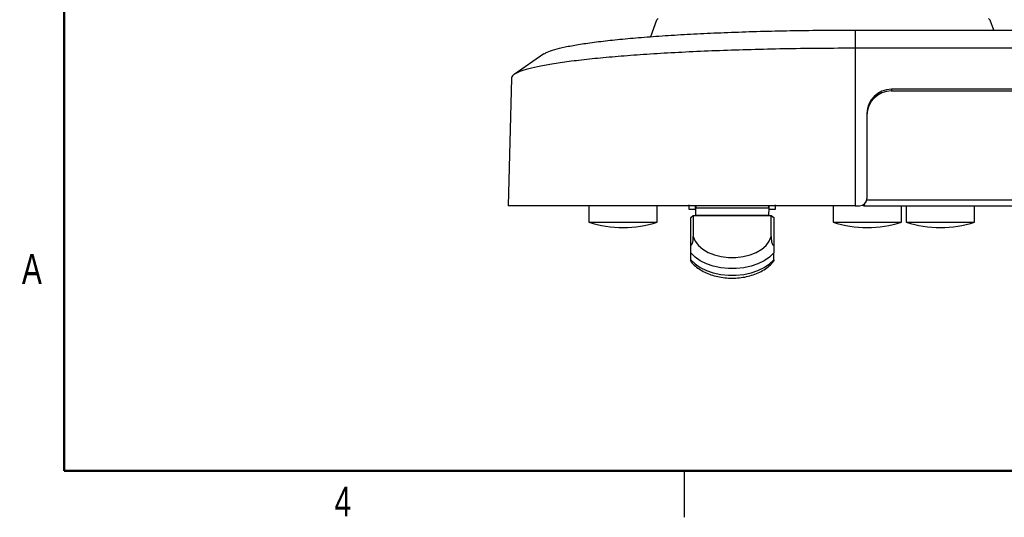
# Model space of a CAD drawing. Header units: millimetres. Extents: x 3 to 556, y 3 to 429.
# Tile 1 of 22: x 4 to 205, y 3 to 105. Entities that reach past the tile are written whole.
import ezdxf

# ---------------------------------------------------------------- set-up
doc = ezdxf.new("R2010")
doc.units = ezdxf.units.MM
doc.styles.add('SLDTEXTSTYLE0', font='TXT', dxfattribs={"width": 0.75})

msp = doc.modelspace()

# ---------------------------------------------------------------- linework, layer by layer
at = {"color": 7, "linetype": 'Continuous', "lineweight": 50}
for p, q in [((12.7, 12.7), (12.7, 419.1)), ((546.1, 12.7), (12.7, 12.7))]:
    msp.add_line(p, q, dxfattribs=at)
at = {"color": 7, "linetype": 'Continuous', "lineweight": 25}
for p, q in [((134.01275, 105.00624), (132.77671, 101.6249)), ((203.09897, 102.98634), (202.36061, 105.00624)), ((174.68668, 102.98634), (174.68668, 99.25561)), ((174.68668, 102.98634), (394.68668, 102.98634)), ((174.68668, 99.25561), (174.68668, 67.00928)), ((394.68668, 99.25561), (174.68668, 99.25561)), ((110.92269, 98.08477), (104.8585, 93.88788)), ((104.30741, 93.13579), (103.62068, 67.01085)), ((378.23668, 90.855), (182.13668, 90.855)), ((182.13668, 90.855), (182.13668, 90.51539)), ((182.13668, 90.51539), (378.23668, 90.51539)), ((177.13668, 85.88714), (177.13668, 68.50928)), ((120.18668, 67.00928), (120.18668, 63.60928)), ((134.18668, 63.60928), (134.18668, 67.00928)), ((140.73668, 66.20928), (140.73668, 67.20928)), ((141.93668, 67.00527), (141.93668, 66.20928)), ((157.13668, 66.20928), (157.13668, 67.0061)), ((158.33668, 67.20928), (158.33668, 66.20928)), ((170.18668, 67.00928), (170.18668, 63.60928)), ((174.68668, 67.00928), (175.63668, 67.00928)), ((176.39668, 67.21606), (176.39668, 67.00928)), ((176.39668, 67.00928), (176.63668, 67.00928)), ((176.63668, 67.00928), (176.63668, 67.39124)), ((176.63668, 67.00928), (383.73668, 67.00928)), ((184.18668, 63.60928), (184.18668, 67.00928)), ((185.18668, 67.00928), (185.18668, 63.60928)), ((199.18668, 63.60928), (199.18668, 67.00928)), ((141.93668, 66.20928), (140.73668, 66.20928)), ((141.03668, 64.59907), (141.53668, 64.98209)), ((141.03668, 58.80358), (141.03668, 64.59907)), ((141.53668, 64.98209), (157.53668, 64.98209)), ((141.53668, 64.98209), (141.53668, 60.6788)), ((157.01041, 66.50928), (142.06295, 66.50928)), ((142.08244, 65.05142), (142.06295, 66.50928)), ((142.08244, 65.05142), (156.99091, 65.05142)), ((157.01041, 66.50928), (156.99091, 65.05142)), ((158.33668, 66.20928), (157.13668, 66.20928)), ((157.53668, 60.6788), (157.53668, 64.98209)), ((157.53668, 64.98209), (158.03668, 64.59907)), ((158.03668, 64.59907), (158.03668, 58.80358)), ((120.18668, 63.60928), (133.04686, 63.60928)), ((133.04686, 63.60928), (134.18668, 63.60928)), ((170.18668, 63.60928), (183.04686, 63.60928)), ((183.04686, 63.60928), (184.18668, 63.60928)), ((185.18668, 63.60928), (198.04686, 63.60928)), ((198.04686, 63.60928), (199.18668, 63.60928)), ((141.03668, 55.94966), (141.03668, 57.32854)), ((158.03668, 55.94966), (158.03668, 57.32854)), ((139.7, 12.7), (139.7, 3.175))]:
    msp.add_line(p, q, dxfattribs=at)
at = {"color": 8, "linetype": 'Continuous', "lineweight": 25}
msp.add_line((177.10637, 68.20928), (383.26698, 68.20928), dxfattribs=at)
at = {"color": 7, "linetype": 'Continuous', "lineweight": 25, "flags": 128}
for points in [[(134.38253, 105.3585), (134.06662, 105.10358), (134.01275, 105.00624)], [(202.36061, 105.00624), (202.30673, 105.10358), (201.99082, 105.3585)], [(141.53668, 60.6788), (141.93727, 59.74347), (142.60008, 58.87191), (143.50223, 58.09418), (144.61259, 57.43711), (145.89286, 56.92339), (147.29885, 56.57073), (148.78205, 56.39131), (150.2913, 56.39131), (151.7745, 56.57073), (153.1805, 56.92339), (154.46076, 57.43711), (155.57112, 58.09418), (156.47327, 58.87191), (157.13608, 59.74347), (157.53668, 60.6788)], [(158.03668, 57.32854), (157.15357, 56.47918), (156.06703, 55.73362), (154.80608, 55.11177), (153.4044, 54.63025), (151.89941, 54.3019), (150.33133, 54.13551), (148.74202, 54.13551), (147.17394, 54.3019), (145.66896, 54.63025), (144.26727, 55.11177), (143.00632, 55.73362), (141.91978, 56.47918), (141.03668, 57.32854)], [(141.03668, 55.94966), (141.91978, 55.1003), (143.00632, 54.35474), (144.26727, 53.73289), (145.66896, 53.25137), (147.17394, 52.92302), (148.74202, 52.75663), (150.33133, 52.75663), (151.89941, 52.92302), (153.4044, 53.25137), (154.80608, 53.73289), (156.06703, 54.35474), (157.15357, 55.1003), (158.03668, 55.94966)]]:
    msp.add_lwpolyline(points, dxfattribs=at)
at = {"color": 7, "linetype": 'Continuous', "lineweight": 25}
for centre, radius, start, end in [((182.12066, 85.87102), 4.98401, 89.8158498, 179.8146584), ((182.12066, 85.53141), 4.98401, 89.8158498, 179.8146584), ((175.63668, 68.50928), 1.5, 270, 0), ((127.18668, 85.332), 22.82273, 252.1388198, 287.8611802), ((177.18668, 85.332), 22.82273, 252.1388198, 287.8611802), ((192.18668, 85.332), 22.82273, 252.1388198, 287.8611802)]:
    msp.add_arc(centre, radius, start, end, dxfattribs=at)
for centre, major_axis, start_param, end_param in [((142.06856, 66.50928), (-0.00669, 0.5), 6.28303529, 7.853831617), ((157.0048, 66.50928), (0.00669, 0.5), 4.712538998, 6.283335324), ((142.07907, 65.05142), (-0.00401, 0.3), 4.479020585, 4.712238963), ((156.99428, 65.05142), (0.00401, 0.3), 1.570946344, 1.804164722)]:
    msp.add_ellipse(centre, major_axis=major_axis, ratio=0.011217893, start_param=start_param, end_param=end_param, dxfattribs=at)
for points, knots in [([(110.98343, 98.08392), (111.18133, 98.21602), (111.6529, 98.53078), (113.10847, 99.01567), (115.22124, 99.53378), (117.92592, 100.03109), (121.17493, 100.50346), (124.94041, 100.94549), (129.17762, 101.35278), (133.859, 101.72255), (138.9355, 102.0505), (144.34954, 102.33316), (150.0576, 102.56844), (156.00799, 102.75417), (162.13474, 102.88695), (168.37584, 102.97071), (172.57821, 102.98112), (174.68668, 102.98634)], [0, 0, 0, 0, 0.049344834, 0.11758142, 0.185253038, 0.252944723, 0.321203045, 0.389070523, 0.456673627, 0.524663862, 0.592837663, 0.660476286, 0.72821626, 0.796499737, 0.864298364, 0.931914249, 1, 1, 1, 1]), ([(174.68668, 99.25561), (172.38358, 99.24992), (167.77726, 99.23853), (160.93432, 99.14672), (154.22375, 99.00111), (147.71032, 98.79775), (141.45669, 98.54003), (135.52308, 98.23005), (129.96664, 97.87089), (124.84088, 97.46599), (120.19515, 97.01925), (116.07426, 96.53497), (112.51759, 96.01782), (109.56062, 95.47278), (107.22715, 94.9051), (105.55718, 94.32024), (104.50964, 93.72852), (104.37948, 93.33177), (104.31517, 93.13575)], [0, 0, 0, 0, 0.062589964, 0.125183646, 0.18777549, 0.250367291, 0.312959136, 0.375550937, 0.438142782, 0.500734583, 0.563326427, 0.625918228, 0.688510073, 0.751101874, 0.813693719, 0.87628552, 0.938877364, 1, 1, 1, 1]), ([(174.68668, 67.00928), (172.723, 67.00928), (168.79565, 67.00928), (162.88847, 67.00928), (157.00887, 67.00928), (151.25684, 67.00928), (145.72677, 67.00928), (140.39776, 67.00928), (135.26312, 67.00928), (130.40899, 67.00928), (125.91267, 67.00928), (121.75162, 67.00928), (117.92942, 67.00928), (114.51037, 67.00928), (111.54717, 67.00928), (109.01827, 67.00928), (106.93772, 67.00928), (105.33764, 67.00928), (104.2643, 67.00928), (103.67987, 67.00928), (103.67829, 67.00928), (103.67764, 67.00928)], [0, 0, 0, 0, 0.052673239, 0.105346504, 0.159552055, 0.213757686, 0.266430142, 0.319102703, 0.373300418, 0.427498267, 0.480263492, 0.533028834, 0.58731612, 0.641603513, 0.694558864, 0.747514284, 0.801997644, 0.856481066, 0.909616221, 0.962751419, 1, 1, 1, 1]), ([(141.03668, 58.80358), (141.07426, 58.83762), (141.14939, 58.90567), (141.25916, 59.05679), (141.37554, 59.28316), (141.54948, 59.88743), (141.54237, 60.32704), (141.53668, 60.6788)], [0, 0, 0, 0, 0.061306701, 0.122557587, 0.209779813, 0.367700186, 1, 1, 1, 1]), ([(157.53668, 60.6788), (157.53748, 60.51316), (157.53884, 60.23411), (157.57178, 59.81153), (157.63284, 59.48068), (157.74052, 59.19213), (157.84614, 59.00504), (157.9554, 58.87418), (158.01456, 58.82279), (158.03668, 58.80358)], [0, 0, 0, 0, 0.2953219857, 0.4975230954, 0.7139361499, 0.8081424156, 0.9033952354, 0.9638834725, 1, 1, 1, 1]), ([(141.03668, 57.32854), (141.03668, 57.40581), (141.03668, 57.56), (141.03668, 57.89725), (141.03668, 58.32835), (141.03668, 58.63536), (141.03668, 58.80358)], [0, 0, 0, 0, 0.177624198, 0.354420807, 0.646270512, 1, 1, 1, 1]), ([(158.03668, 58.80358), (158.03668, 58.55018), (158.03668, 58.19523), (158.03668, 57.69995), (158.03668, 57.46151), (158.03668, 57.3519), (158.03668, 57.32854)], [0, 0, 0, 0, 0.522410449, 0.731746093, 0.942836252, 1, 1, 1, 1]), ([(141.03668, 55.65902), (141.03668, 55.64857), (141.03668, 55.6185), (141.03668, 55.69983), (141.03668, 55.82403), (141.03668, 55.92759), (141.03668, 55.94966)], [0, 0, 0, 0, 0.1891851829, 0.5445791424, 0.9029517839, 1, 1, 1, 1]), ([(141.04204, 55.66368), (141.1438, 55.52491), (141.47516, 55.07301), (142.23327, 54.41093), (143.29223, 53.68736), (144.51583, 53.09074), (145.85816, 52.62981), (147.28765, 52.31733), (148.76827, 52.1587), (150.26685, 52.15666), (151.75017, 52.31154), (153.18628, 52.62149), (154.54234, 53.08389), (155.79275, 53.69137), (156.88608, 54.44694), (157.64014, 55.1071), (157.94883, 55.54786), (158.02211, 55.65251)], [0, 0, 0, 0, 0.030953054, 0.1007923, 0.172254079, 0.244721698, 0.317566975, 0.390388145, 0.463128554, 0.535850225, 0.608669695, 0.681678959, 0.755009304, 0.828750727, 0.902873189, 0.976941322, 1, 1, 1, 1]), ([(158.03668, 55.94966), (158.03668, 55.88549), (158.03668, 55.75744), (158.03668, 55.64555), (158.03668, 55.64363), (158.03668, 55.64255)], [0, 0, 0, 0, 0.306793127, 0.612156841, 1, 1, 1, 1])]:
    msp.add_open_spline(points, degree=3, knots=knots, dxfattribs=at)

# ---------------------------------------------------------------- texts
at = {"color": 7, "linetype": 'Continuous', "lineweight": 0, "char_height": 6.096, "attachment_point": 2, "style": 'SLDTEXTSTYLE0'}
for s, insert in [('A', (6.10658, 57.08869)), ('4', (69.78862, 9.46369))]:
    msp.add_mtext(s, dxfattribs=dict(at, insert=insert))

doc.saveas('drawing.dxf')
